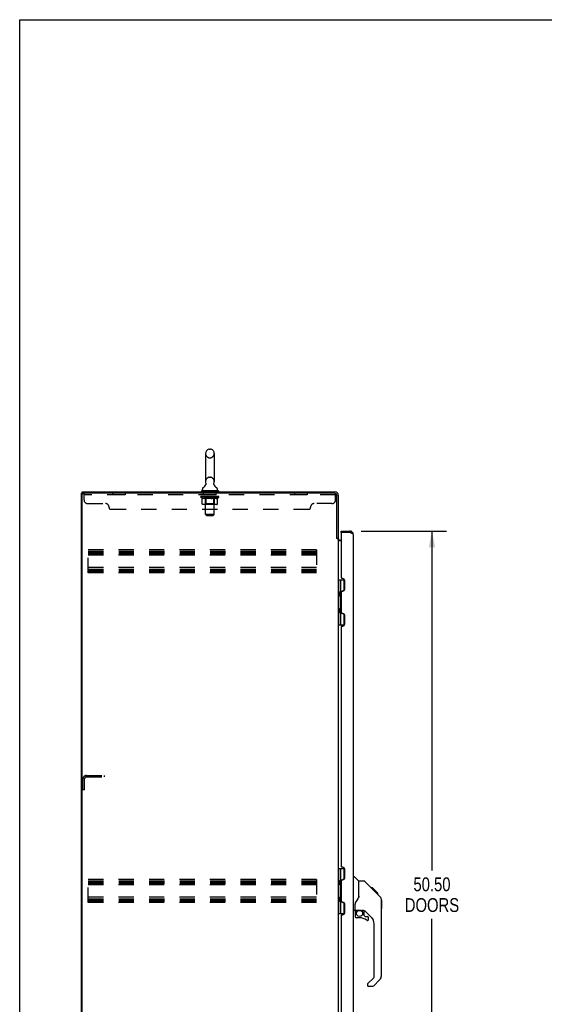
# Model space of a CAD drawing. Header units: inches. Extents: x 0 to 194, y 0 to 126.
# Tile 25 of 48: x 0 to 37, y 57 to 126. Entities that reach past the tile are written whole.
import ezdxf

# ---------------------------------------------------------------- set-up
doc = ezdxf.new("R2010")
doc.units = ezdxf.units.IN
doc.header["$LTSCALE"] = 10.674419
doc.header["$MEASUREMENT"] = 0
doc.linetypes.add('HIDDEN', pattern=[0.2, 0.1, -0.1])
doc.layers.get('0').update_dxf_attribs({"linetype": 'CONTINUOUS'})
for name, color, linetype in [('02___PRT_ALL_AXES', 7, 'CONTINUOUS'), ('DEFAULT_2', 8, 'HIDDEN'), ('DIMENSIONS', 7, 'CONTINUOUS')]:
    doc.layers.add(name, color=color, linetype=linetype)
doc.styles.get("Standard").update_dxf_attribs({"font": 'txt', "width": 0.8})
doc.dimstyles.new('DIMSTYLE_1', dxfattribs={"dimtxt": 0.970402, "dimasz": 1.141649, "dimexe": 0.09, "dimexo": 0.07, "dimgap": 0.0425, "dimtad": 0, "dimtih": 1, "dimtoh": 1, "dimzin": 4, "dimdsep": 46, "dimtxsty": 'Standard', "dimblk": '_FILLED', "dimblk1": '_FILLED', "dimblk2": '_FILLED', "dimcen": 0.09, "dimadec": 0, "dimazin": 0, "dimtfac": 1, "dimtofl": 0, "dimtmove": 0, "dimatfit": 3, "dimldrblk": '_FILLED', "dimfxl": 1, "dimtolj": 1, "dimtzin": 4, "dimarcsym": 0})

# ---------------------------------------------------------------- blocks, each defined once
blk = doc.blocks.new('_FILLED')
at = {"color": 0, "linetype": 'ByBlock'}
blk.add_solid([(0, 0), (-1, 0.2), (-1, -0.2)], dxfattribs=at)
blk = doc.blocks.new('*D12')
at = {"layer": 'DIMENSIONS', "color": 2, "linetype": 'Continuous'}
for p, q in [((23.934, 89.715), (29.918, 89.715)), ((28.891, 89.715), (28.891, 65.904)), ((28.891, 39.215), (28.891, 62.507)), ((23.934, 39.215), (29.918, 39.215))]:
    blk.add_line(p, q, dxfattribs=at)
at = {"layer": 'DIMENSIONS', "color": 2, "linetype": 'Continuous', "xscale": 1.1416490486, "yscale": 1.1416490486, "zscale": 1.1416490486}
for p, rotation in [((28.891, 89.715), 90), ((28.891, 39.215), 270)]:
    blk.add_blockref('_FILLED', p, dxfattribs=dict(at, rotation=rotation))
at = {"layer": 'DIMENSIONS', "color": 2, "linetype": 'Continuous', "insert": (28.891, 65.419), "char_height": 0.9704, "width": 3.88161, "attachment_point": 2, "line_spacing_factor": 0.9}
blk.add_mtext('50.50\\PDOORS', dxfattribs=at)

msp = doc.modelspace()

# ---------------------------------------------------------------- linework, layer by layer
at = {"color": 7, "linetype": 'Continuous'}
for p, q in [((0, 0), (0, 125.581)), ((0, 125.581), (194.08, 125.581)), ((13.283, 95.458), (13.371, 95.458)), ((13.021, 95.158), (13.021, 93.183)), ((13.633, 95.158), (13.633, 93.183)), ((12.804, 92.612), (12.804, 92.651)), ((13.036, 92.964), (13.033, 92.96)), ((13.85, 92.612), (13.85, 92.651)), ((4.327, 32.569), (4.327, 92.361)), ((4.327, 92.361), (4.441, 92.361)), ((4.379, 92.361), (4.379, 92.465)), ((12.732, 92.543), (12.732, 92.501)), ((13.922, 92.543), (12.732, 92.543)), ((13.922, 92.501), (12.732, 92.501)), ((12.777, 92.501), (12.777, 92.465)), ((13.877, 92.501), (13.877, 92.465)), ((13.922, 92.543), (13.922, 92.501)), ((22.223, 89.224), (22.327, 89.224)), ((22.527, 89.611), (22.527, 89.715)), ((22.547, 89.611), (22.527, 89.611)), ((23.134, 89.715), (23.134, 89.611)), ((22.327, 86.29), (22.772, 86.29)), ((22.366, 83.14), (22.366, 86.29)), ((22.504, 85.5), (22.504, 86.29)), ((22.721, 86.29), (22.721, 85.521)), ((22.44, 85.436), (22.504, 85.5)), ((22.44, 85.436), (22.44, 85.175)), ((22.44, 85.175), (22.504, 85.111)), ((22.456, 85.158), (22.456, 85.452)), ((22.504, 84.319), (22.504, 85.111)), ((22.705, 85.512), (22.641, 85.512)), ((22.44, 84.255), (22.504, 84.319)), ((22.456, 83.977), (22.456, 84.271)), ((22.44, 83.994), (22.44, 84.255)), ((22.44, 83.994), (22.504, 83.93)), ((22.504, 83.14), (22.504, 83.93)), ((22.641, 83.918), (22.705, 83.918)), ((22.721, 83.909), (22.721, 83.14)), ((22.327, 83.14), (22.772, 83.14)), ((22.327, 66.04), (22.772, 66.04)), ((22.366, 62.89), (22.366, 66.04)), ((22.504, 65.25), (22.504, 66.04)), ((22.721, 66.04), (22.721, 65.271)), ((22.44, 65.186), (22.504, 65.25)), ((22.44, 65.186), (22.44, 64.925)), ((22.44, 64.925), (22.504, 64.861)), ((22.456, 64.908), (22.456, 65.202)), ((22.705, 65.262), (22.641, 65.262)), ((23.381, 65.469), (23.443, 65.469)), ((23.769, 65.16), (23.471, 65.457)), ((24.136, 65.154), (23.775, 65.154)), ((23.775, 64.049), (23.775, 65.154)), ((24.956, 64.366), (24.191, 65.131)), ((22.504, 64.069), (22.504, 64.861)), ((24.713, 64.676), (24.646, 64.676)), ((24.72, 64.669), (24.653, 64.669)), ((24.73, 64.659), (24.663, 64.659)), ((24.736, 64.653), (24.669, 64.653)), ((24.744, 64.645), (24.677, 64.645)), ((24.764, 64.625), (24.697, 64.625)), ((24.713, 64.676), (25.039, 64.349)), ((24.786, 64.602), (24.72, 64.602)), ((24.81, 64.579), (24.743, 64.579)), ((24.833, 64.555), (24.767, 64.555)), ((24.857, 64.532), (24.791, 64.532)), ((24.881, 64.508), (24.814, 64.508)), ((24.903, 64.486), (24.836, 64.486)), ((24.923, 64.466), (24.856, 64.466)), ((24.941, 64.448), (24.874, 64.448)), ((24.954, 64.435), (24.887, 64.435)), ((24.958, 64.431), (24.891, 64.431)), ((24.96, 64.429), (24.893, 64.429)), ((24.961, 64.428), (24.894, 64.428)), ((24.96, 64.428), (24.894, 64.428)), ((24.943, 64.378), (24.895, 64.427)), ((24.963, 64.425), (24.897, 64.425)), ((24.968, 64.421), (24.901, 64.421)), ((24.974, 64.415), (24.907, 64.415)), ((24.988, 64.401), (24.921, 64.401)), ((25.003, 64.386), (24.936, 64.386)), ((25.01, 64.379), (24.943, 64.379)), ((24.956, 64.365), (24.943, 64.378)), ((25.017, 64.372), (24.95, 64.372)), ((24.956, 64.365), (25.234, 64.087)), ((25.029, 64.36), (24.962, 64.36)), ((25.034, 64.354), (24.968, 64.354)), ((25.038, 64.351), (24.971, 64.351)), ((25.039, 64.35), (24.972, 64.35)), ((25.04, 64.349), (24.973, 64.349)), ((25.039, 64.349), (24.973, 64.349)), ((25.124, 64.265), (25.04, 64.349)), ((25.057, 64.265), (25.124, 64.265)), ((25.126, 64.263), (25.059, 64.263)), ((25.128, 64.261), (25.061, 64.261)), ((25.126, 64.263), (25.128, 64.261)), ((22.44, 64.005), (22.504, 64.069)), ((22.44, 63.744), (22.44, 64.005)), ((22.44, 63.744), (22.504, 63.68)), ((22.456, 63.727), (22.456, 64.021)), ((22.504, 62.89), (22.504, 63.68)), ((22.641, 63.668), (22.705, 63.668)), ((22.721, 63.659), (22.721, 62.89)), ((23.775, 64.112), (23.754, 64.055)), ((25.349, 63.832), (25.348, 63.838)), ((25.349, 58.525), (25.349, 63.81)), ((25.361, 63.814), (25.361, 63.227)), ((22.327, 62.89), (22.772, 62.89)), ((23.46, 63.087), (23.381, 63.087)), ((23.499, 63.126), (23.499, 63.533)), ((23.499, 62.909), (23.499, 62.672)), ((23.519, 63.128), (23.814, 63.128)), ((23.557, 63.048), (23.636, 63.128)), ((23.563, 63.043), (23.56, 63.046)), ((23.567, 63.039), (23.563, 63.043)), ((23.571, 63.034), (23.567, 63.039)), ((24.087, 63.087), (23.999, 63.087)), ((24.129, 62.755), (24.129, 63.082)), ((24.665, 62.591), (24.163, 63.092)), ((23.814, 62.593), (23.578, 62.593)), ((24.132, 62.747), (24.204, 62.675)), ((24.213, 62.672), (24.365, 62.672)), ((24.444, 62.474), (24.444, 62.593)), ((24.838, 58.44), (24.838, 62.173)), ((24.379, 57.949), (24.815, 58.384)), ((25.234, 58.247), (24.782, 57.795)), ((24.365, 57.915), (24.365, 57.851)), ((24.726, 57.772), (24.444, 57.772))]:
    msp.add_line(p, q, dxfattribs=at)
at = {"color": 3, "linetype": 'Continuous'}
for p, q in [((4.379, 92.465), (22.08, 92.465)), ((4.379, 32.631), (4.379, 92.298)), ((22.08, 92.361), (4.441, 92.361)), ((22.223, 89.213), (22.223, 92.218)), ((22.327, 92.218), (22.327, 89.211)), ((22.236, 89.191), (22.234, 89.195)), ((22.327, 89.172), (22.252, 89.172)), ((22.327, 89.172), (22.327, 39.757)), ((22.527, 89.715), (23.134, 89.715)), ((22.527, 89.591), (22.527, 86.443)), ((23.134, 89.611), (22.547, 89.611)), ((23.381, 39.461), (23.381, 89.468)), ((22.527, 89.017), (22.367, 89.017)), ((22.469, 89.069), (22.527, 89.069)), ((22.652, 86.38), (22.589, 86.38)), ((22.777, 85.625), (22.777, 86.255)), ((22.527, 85.438), (22.527, 83.992)), ((22.589, 85.5), (22.652, 85.5)), ((22.652, 83.929), (22.589, 83.929)), ((22.777, 83.174), (22.777, 83.804)), ((22.527, 82.987), (22.527, 66.193)), ((22.589, 83.049), (22.652, 83.049)), ((22.652, 66.13), (22.589, 66.13)), ((22.777, 65.375), (22.777, 66.005)), ((22.527, 65.188), (22.527, 63.742)), ((22.589, 65.25), (22.652, 65.25)), ((22.652, 63.679), (22.589, 63.679)), ((22.777, 62.924), (22.777, 63.554)), ((22.527, 62.737), (22.527, 45.943)), ((22.589, 62.799), (22.652, 62.799))]:
    msp.add_line(p, q, dxfattribs=at)
at = {"color": 7, "linetype": 'Continuous'}
for points in [[(13.04, 93.076), (13.042, 93.072), (13.043, 93.067), (13.045, 93.062), (13.046, 93.058), (13.047, 93.053), (13.048, 93.048), (13.048, 93.043), (13.049, 93.038), (13.049, 93.033), (13.049, 93.028), (13.049, 93.023), (13.049, 93.018), (13.049, 93.013), (13.048, 93.008), (13.047, 93.003), (13.047, 92.998), (13.045, 92.993), (13.044, 92.988), (13.043, 92.983), (13.041, 92.978), (13.039, 92.974), (13.038, 92.969), (13.036, 92.964)], [(13.62, 92.96), (13.618, 92.964), (13.616, 92.969), (13.614, 92.974), (13.613, 92.978), (13.611, 92.983), (13.61, 92.988), (13.608, 92.993), (13.607, 92.998), (13.606, 93.003), (13.606, 93.008), (13.605, 93.013), (13.605, 93.018), (13.604, 93.023), (13.604, 93.028), (13.605, 93.033), (13.605, 93.038), (13.605, 93.043), (13.606, 93.048), (13.607, 93.053), (13.608, 93.058), (13.609, 93.062), (13.611, 93.067), (13.612, 93.072), (13.614, 93.076)], [(24.191, 65.131), (24.184, 65.137), (24.175, 65.143), (24.166, 65.148), (24.156, 65.151), (24.146, 65.153), (24.136, 65.154)], [(24.895, 64.427), (24.873, 64.449), (24.851, 64.471), (24.829, 64.493)], [(23.552, 63.704), (23.542, 63.688), (23.526, 63.659), (23.514, 63.627), (23.505, 63.593), (23.5, 63.558), (23.499, 63.533)], [(23.754, 64.055), (23.723, 63.986), (23.687, 63.915), (23.644, 63.842), (23.597, 63.768), (23.552, 63.704)], [(25.349, 63.81), (25.348, 63.838), (25.343, 63.879), (25.333, 63.92), (25.32, 63.96), (25.302, 63.997), (25.28, 64.033), (25.254, 64.066), (25.234, 64.087)], [(23.571, 63.034), (23.561, 63.024), (23.553, 63.013), (23.545, 63.002), (23.538, 62.99), (23.533, 62.977), (23.528, 62.964), (23.524, 62.951), (23.521, 62.937), (23.52, 62.923), (23.519, 62.909)], [(23.56, 63.046), (23.558, 63.047), (23.557, 63.048), (23.557, 63.048), (23.557, 63.048)], [(23.814, 63.128), (23.82, 63.128), (23.84, 63.127), (23.862, 63.125), (23.883, 63.121), (23.902, 63.116), (23.92, 63.111), (23.936, 63.105), (23.95, 63.1), (23.962, 63.096), (23.973, 63.092), (23.982, 63.09), (23.99, 63.088)], [(23.99, 63.088), (23.998, 63.087), (23.999, 63.087)]]:
    msp.add_lwpolyline(points, dxfattribs=at)
at = {"color": 3, "linetype": 'Continuous'}
for points in [[(22.234, 89.195), (22.233, 89.196), (22.233, 89.198), (22.232, 89.199), (22.231, 89.201), (22.23, 89.203), (22.229, 89.204), (22.228, 89.206), (22.227, 89.207), (22.226, 89.209), (22.224, 89.211), (22.223, 89.213)], [(22.252, 89.172), (22.251, 89.174), (22.249, 89.175), (22.247, 89.177), (22.246, 89.178), (22.244, 89.179), (22.243, 89.181), (22.242, 89.182), (22.241, 89.183), (22.24, 89.185), (22.239, 89.186), (22.238, 89.187), (22.238, 89.188), (22.237, 89.19), (22.236, 89.191)], [(23.236, 89.572), (23.222, 89.578), (23.208, 89.583), (23.193, 89.589), (23.179, 89.594), (23.164, 89.6), (23.134, 89.611)], [(23.381, 89.468), (23.38, 89.474), (23.379, 89.479), (23.377, 89.485), (23.374, 89.49), (23.37, 89.496), (23.365, 89.501), (23.359, 89.507), (23.353, 89.512), (23.345, 89.518), (23.337, 89.523), (23.328, 89.529), (23.319, 89.534), (23.309, 89.54), (23.298, 89.545), (23.286, 89.55), (23.274, 89.556), (23.262, 89.561), (23.249, 89.567), (23.236, 89.572)], [(22.343, 89.042), (22.34, 89.044), (22.338, 89.045), (22.336, 89.046), (22.334, 89.047), (22.332, 89.049), (22.33, 89.05), (22.329, 89.052), (22.328, 89.053), (22.327, 89.055), (22.327, 89.056), (22.327, 89.058)], [(22.367, 89.017), (22.367, 89.019), (22.367, 89.021), (22.367, 89.023), (22.366, 89.024), (22.365, 89.026), (22.364, 89.027), (22.363, 89.029), (22.362, 89.031), (22.36, 89.032), (22.358, 89.034), (22.356, 89.035), (22.354, 89.036), (22.352, 89.038), (22.35, 89.039), (22.347, 89.04), (22.343, 89.042)]]:
    msp.add_lwpolyline(points, dxfattribs=at)
at = {"color": 7, "linetype": 'Continuous'}
msp.add_circle((23.814, 62.888), 0.217, dxfattribs=at)
for centre, radius, start, end in [((13.327, 95.158), 0.306, 105.63034, 180), ((13.283, 95.315), 0.144, 90, 105.63034), ((13.371, 95.315), 0.144, 74.36966, 90), ((13.327, 95.158), 0.306, 0, 74.36966), ((12.948, 92.651), 0.144, 124.66265, 180), ((12.873, 92.612), 0.069, 180, 270), ((12.568, 93.2), 0.523, 304.66237, 336.93176), ((13.327, 93.183), 0.306, 180, 200.48713), ((14.085, 93.2), 0.523, 203.06823, 235.33763), ((13.327, 93.183), 0.306, 339.51287, 360), ((13.781, 92.612), 0.069, 270, 360), ((13.706, 92.651), 0.144, 0, 55.33735), ((23.134, 89.468), 0.142, 48.61981, 90), ((23.217, 89.3), 0.29, 91.52672, 94.58796), ((22.441, 85.408), 0.116, 33.65986, 57.15809), ((22.441, 85.202), 0.116, 302.84191, 317.60993), ((22.976, 84.935), 0.472, 162.1337, 180), ((22.976, 84.494), 0.472, 180, 197.86631), ((22.441, 84.227), 0.116, 42.39007, 57.15809), ((22.441, 84.021), 0.116, 302.84191, 326.33798), ((22.441, 65.158), 0.116, 33.65986, 57.15809), ((23.443, 65.429), 0.0394, 45, 90), ((23.755, 65.146), 0.0197, 0, 45), ((22.441, 64.952), 0.116, 302.84191, 317.60993), ((22.976, 64.685), 0.472, 162.1337, 180), ((22.976, 64.244), 0.472, 180, 197.86631), ((22.441, 63.977), 0.116, 42.39007, 57.15809), ((22.441, 63.771), 0.116, 302.84191, 326.33798), ((25.342, 63.814), 0.0197, 0, 68.93953), ((23.46, 63.126), 0.0394, 270, 360), ((23.519, 63.148), 0.0197, 180, 270), ((23.696, 62.909), 0.197, 135, 180), ((24.087, 62.89), 0.197, 52.51213, 90), ((25.342, 63.227), 0.0197, 293.60704, 360), ((23.578, 62.672), 0.0787, 180, 270), ((23.814, 61.805), 0.787, 50.4788, 90), ((24.141, 62.755), 0.0118, 180, 225), ((24.213, 62.683), 0.0118, 225, 270), ((24.365, 62.474), 0.0787, 230.4788, 360), ((24.365, 62.593), 0.0787, 0, 90), ((24.247, 62.173), 0.591, 0, 45), ((24.759, 58.44), 0.0787, 315, 360), ((24.956, 58.525), 0.394, 315, 360), ((24.412, 57.915), 0.0472, 135, 180), ((24.444, 57.851), 0.0787, 180, 270), ((24.726, 57.851), 0.0787, 270, 315)]:
    msp.add_arc(centre, radius, start, end, dxfattribs=at)
at = {"color": 3, "linetype": 'Continuous'}
for centre, radius, start, end in [((4.441, 92.298), 0.0625, 90, 180), ((22.08, 92.218), 0.246, 0, 90), ((22.08, 92.218), 0.143, 0, 90), ((22.469, 89.211), 0.142, 180, 270), ((22.547, 89.591), 0.02, 90, 180), ((23.134, 89.468), 0.246, 0, 90), ((22.589, 86.443), 0.0625, 180, 270), ((22.652, 86.255), 0.125, 0, 90), ((22.589, 85.438), 0.0625, 90, 180), ((22.652, 85.625), 0.125, 270, 360), ((22.589, 83.992), 0.0625, 180, 270), ((22.652, 83.804), 0.125, 0, 90), ((22.589, 82.987), 0.0625, 90, 180), ((22.652, 83.174), 0.125, 270, 360), ((22.589, 66.193), 0.0625, 180, 270), ((22.652, 66.005), 0.125, 0, 90), ((22.589, 65.188), 0.0625, 90, 180), ((22.652, 65.375), 0.125, 270, 360), ((22.589, 63.742), 0.0625, 180, 270), ((22.652, 63.554), 0.125, 0, 90), ((22.652, 62.924), 0.125, 270, 360), ((22.589, 62.737), 0.0625, 90, 180)]:
    msp.add_arc(centre, radius, start, end, dxfattribs=at)
at = {"layer": '02___PRT_ALL_AXES', "color": 8, "linetype": 'HIDDEN'}
for p, q in [((6.509, 92.361), (6.509, 92.257)), ((7.384, 92.361), (6.509, 92.361)), ((7.384, 92.257), (6.509, 92.257)), ((7.384, 92.361), (7.384, 92.257)), ((12.884, 92.257), (12.884, 92.361)), ((13.759, 92.361), (12.884, 92.361)), ((13.759, 92.257), (12.884, 92.257)), ((13.759, 92.257), (13.759, 92.361)), ((19.259, 92.361), (19.259, 92.257)), ((20.134, 92.361), (19.259, 92.361)), ((20.134, 92.257), (19.259, 92.257)), ((20.134, 92.361), (20.134, 92.257))]:
    msp.add_line(p, q, dxfattribs=at)
at = {"layer": 'DEFAULT_2', "color": 8, "linetype": 'HIDDEN'}
for p, q in [((13.283, 94.858), (13.371, 94.858)), ((13.283, 93.483), (13.371, 93.483)), ((4.509, 91.891), (4.509, 92.361)), ((22.134, 92.257), (4.509, 92.257)), ((12.694, 92.096), (12.694, 92.143)), ((12.793, 92.027), (12.694, 92.096)), ((13.96, 92.096), (12.694, 92.096)), ((12.703, 92.136), (12.703, 92.143)), ((12.712, 92.133), (12.712, 92.136)), ((12.712, 92.133), (13.942, 92.133)), ((12.721, 92.133), (12.721, 92.136)), ((12.722, 92.133), (12.722, 92.136)), ((12.732, 92.136), (12.732, 92.143)), ((12.748, 92.133), (12.748, 92.136)), ((12.75, 92.133), (12.75, 92.136)), ((12.778, 92.136), (12.778, 92.143)), ((12.793, 92.133), (12.793, 92.136)), ((12.793, 91.622), (12.793, 92.027)), ((12.793, 92.027), (12.807, 92.017)), ((12.796, 92.133), (12.796, 92.136)), ((13, 92.136), (12.799, 92.136)), ((12.821, 92.009), (12.807, 92.017)), ((12.834, 92.001), (12.821, 92.009)), ((12.848, 91.995), (12.834, 92.001)), ((12.842, 92.136), (12.842, 92.143)), ((12.843, 92.133), (12.843, 92.136)), ((12.844, 92.133), (12.844, 92.136)), ((12.847, 92.133), (12.847, 92.136)), ((12.861, 91.989), (12.848, 91.995)), ((12.854, 92.133), (12.854, 92.136)), ((12.854, 92.133), (12.854, 92.136)), ((12.858, 92.133), (12.858, 92.136)), ((12.861, 92.133), (12.861, 92.137)), ((12.874, 91.985), (12.861, 91.989)), ((12.865, 92.133), (12.865, 92.136)), ((12.978, 91.985), (12.874, 91.985)), ((12.879, 92.133), (12.879, 92.136)), ((12.898, 92.133), (12.898, 92.139)), ((12.898, 92.133), (12.898, 92.136)), ((12.918, 92.133), (12.918, 92.136)), ((12.918, 92.133), (12.918, 92.136)), ((12.92, 92.136), (12.92, 92.143)), ((12.93, 92.133), (12.93, 92.136)), ((12.934, 92.133), (12.934, 92.136)), ((12.943, 92.133), (12.943, 92.136)), ((12.954, 92.133), (12.954, 92.14)), ((12.97, 92.133), (12.97, 92.136)), ((12.973, 92.133), (12.973, 92.136)), ((12.978, 91.985), (12.992, 91.989)), ((13.005, 91.995), (12.992, 91.989)), ((13, 92.133), (13, 92.136)), ((13.002, 92.543), (13.002, 92.465)), ((13.067, 92.136), (13.005, 92.136)), ((13.019, 92.001), (13.005, 91.995)), ((13.01, 92.136), (13.01, 92.143)), ((13.014, 91.624), (13.014, 92.093)), ((13.017, 92.133), (13.017, 92.136)), ((13.033, 92.009), (13.019, 92.001)), ((13.022, 92.133), (13.022, 92.136)), ((13.027, 90.862), (13.027, 92.508)), ((13.028, 92.133), (13.028, 92.141)), ((13.032, 92.133), (13.032, 92.136)), ((13.047, 92.018), (13.032, 92.009)), ((13.043, 92.133), (13.043, 92.136)), ((13.061, 92.027), (13.046, 92.017)), ((13.061, 91.622), (13.061, 92.027)), ((13.061, 92.027), (13.089, 92.017)), ((13.067, 92.133), (13.067, 92.136)), ((13.142, 92.136), (13.083, 92.136)), ((13.118, 92.009), (13.089, 92.017)), ((13.103, 92.133), (13.103, 92.136)), ((13.11, 92.136), (13.11, 92.143)), ((13.114, 92.133), (13.114, 92.136)), ((13.116, 92.133), (13.116, 92.142)), ((13.146, 92.001), (13.117, 92.009)), ((13.119, 92.133), (13.119, 92.136)), ((13.127, 92.133), (13.127, 92.136)), ((13.142, 92.133), (13.142, 92.136)), ((13.173, 91.995), (13.145, 92.001)), ((13.222, 92.136), (13.168, 92.136)), ((13.201, 91.989), (13.173, 91.995)), ((13.181, 92.133), (13.181, 92.136)), ((13.228, 91.985), (13.2, 91.989)), ((13.212, 92.136), (13.327, 92.143)), ((13.217, 92.136), (13.217, 92.143)), ((13.217, 92.136), (13.217, 92.143)), ((13.217, 92.143), (13.217, 92.143)), ((13.217, 92.133), (13.217, 92.136)), ((13.221, 92.133), (13.221, 92.136)), ((13.222, 92.133), (13.222, 92.136)), ((13.223, 92.133), (13.223, 92.136)), ((13.426, 91.985), (13.228, 91.985)), ((13.306, 92.136), (13.258, 92.136)), ((13.263, 92.133), (13.263, 92.136)), ((13.306, 92.133), (13.306, 92.136)), ((13.324, 92.136), (13.324, 92.136)), ((13.324, 92.133), (13.324, 92.136)), ((13.324, 92.133), (13.324, 92.136)), ((13.327, 92.136), (13.327, 92.143)), ((13.327, 92.143), (13.441, 92.136)), ((13.329, 92.133), (13.329, 92.136)), ((13.329, 92.136), (13.33, 92.136)), ((13.33, 92.133), (13.33, 92.136)), ((13.348, 92.133), (13.348, 92.136)), ((13.348, 92.136), (13.396, 92.136)), ((13.39, 92.133), (13.39, 92.136)), ((13.426, 91.985), (13.454, 91.989)), ((13.431, 92.133), (13.431, 92.136)), ((13.431, 92.133), (13.431, 92.136)), ((13.431, 92.136), (13.486, 92.136)), ((13.432, 92.133), (13.432, 92.136)), ((13.436, 92.136), (13.436, 92.143)), ((13.436, 92.143), (13.437, 92.143)), ((13.436, 92.133), (13.436, 92.136)), ((13.437, 92.136), (13.437, 92.143)), ((13.482, 91.995), (13.454, 91.989)), ((13.473, 92.133), (13.473, 92.136)), ((13.51, 92.002), (13.481, 91.995)), ((13.538, 92.009), (13.509, 92.001)), ((13.512, 92.133), (13.512, 92.136)), ((13.512, 92.136), (13.571, 92.136)), ((13.527, 92.133), (13.527, 92.136)), ((13.535, 92.133), (13.535, 92.136)), ((13.537, 92.133), (13.537, 92.142)), ((13.567, 92.018), (13.538, 92.009)), ((13.54, 92.133), (13.54, 92.136)), ((13.543, 92.136), (13.543, 92.143)), ((13.551, 92.133), (13.551, 92.136)), ((13.596, 92.028), (13.566, 92.018)), ((13.587, 92.133), (13.587, 92.136)), ((13.587, 92.136), (13.649, 92.136)), ((13.596, 91.622), (13.596, 92.028)), ((13.596, 92.028), (13.611, 92.018)), ((13.625, 92.009), (13.61, 92.018)), ((13.611, 92.133), (13.611, 92.136)), ((13.622, 92.133), (13.622, 92.136)), ((13.64, 92.001), (13.625, 92.009)), ((13.626, 92.133), (13.626, 92.141)), ((13.627, 90.862), (13.627, 92.508)), ((13.632, 92.133), (13.632, 92.136)), ((13.637, 92.133), (13.637, 92.136)), ((13.654, 91.995), (13.639, 92.001)), ((13.64, 91.624), (13.64, 92.093)), ((13.644, 92.136), (13.644, 92.143)), ((13.652, 92.543), (13.652, 92.465)), ((13.654, 92.133), (13.654, 92.136)), ((13.654, 92.136), (13.96, 92.136)), ((13.668, 91.989), (13.654, 91.995)), ((13.682, 91.985), (13.668, 91.989)), ((13.681, 92.133), (13.681, 92.136)), ((13.776, 91.985), (13.682, 91.985)), ((13.684, 92.133), (13.684, 92.136)), ((13.7, 92.133), (13.7, 92.14)), ((13.711, 92.133), (13.711, 92.136)), ((13.72, 92.133), (13.72, 92.136)), ((13.724, 92.133), (13.724, 92.136)), ((13.734, 92.136), (13.734, 92.143)), ((13.735, 92.133), (13.735, 92.136)), ((13.735, 92.133), (13.735, 92.136)), ((13.756, 92.133), (13.756, 92.139)), ((13.756, 92.133), (13.756, 92.136)), ((13.774, 92.133), (13.774, 92.136)), ((13.776, 91.985), (13.79, 91.989)), ((13.789, 92.133), (13.789, 92.136)), ((13.805, 91.995), (13.79, 91.989)), ((13.793, 92.133), (13.793, 92.137)), ((13.796, 92.133), (13.796, 92.136)), ((13.8, 92.133), (13.8, 92.136)), ((13.8, 92.133), (13.8, 92.136)), ((13.819, 92.002), (13.805, 91.995)), ((13.807, 92.133), (13.807, 92.136)), ((13.81, 92.133), (13.81, 92.136)), ((13.811, 92.133), (13.811, 92.136)), ((13.812, 92.136), (13.812, 92.143)), ((13.834, 92.009), (13.819, 92.001)), ((13.848, 92.018), (13.834, 92.009)), ((13.839, 92.139), (13.959, 92.141)), ((13.839, 92.136), (13.839, 92.139)), ((13.863, 92.028), (13.848, 92.018)), ((13.858, 92.133), (13.858, 92.136)), ((13.861, 92.133), (13.861, 92.136)), ((13.863, 92.028), (13.96, 92.096)), ((13.863, 91.622), (13.863, 92.028)), ((13.875, 92.136), (13.875, 92.143)), ((13.904, 92.133), (13.904, 92.136)), ((13.906, 92.133), (13.906, 92.136)), ((13.922, 92.136), (13.922, 92.143)), ((13.932, 92.133), (13.932, 92.136)), ((13.933, 92.133), (13.933, 92.136)), ((13.942, 92.133), (13.942, 92.136)), ((13.951, 92.136), (13.951, 92.143)), ((13.959, 92.136), (13.959, 92.141)), ((13.96, 92.096), (13.96, 92.136)), ((22.08, 92.361), (22.134, 92.361)), ((22.134, 91.891), (22.134, 92.361)), ((4.759, 91.641), (6.009, 91.641)), ((6.259, 91.361), (6.259, 91.391)), ((6.384, 91.236), (20.259, 91.236)), ((13.82, 91.584), (12.836, 91.584)), ((13.014, 91.624), (12.974, 91.584)), ((13.64, 91.624), (13.014, 91.624)), ((13.072, 91.589), (13.07, 91.591)), ((13.077, 91.586), (13.074, 91.587)), ((13.079, 91.585), (13.077, 91.586)), ((13.082, 91.584), (13.079, 91.585)), ((13.64, 91.624), (13.679, 91.584)), ((20.384, 91.361), (20.384, 91.391)), ((21.884, 91.641), (20.634, 91.641)), ((13.096, 90.793), (13.027, 90.862)), ((13.627, 90.862), (13.027, 90.862)), ((13.096, 90.793), (13.558, 90.793)), ((13.558, 90.793), (13.627, 90.862)), ((4.806, 86.777), (4.806, 88.402)), ((20.806, 88.402), (4.806, 88.402)), ((4.806, 88.298), (20.806, 88.298)), ((4.806, 88.208), (20.806, 88.208)), ((4.806, 88.131), (20.806, 88.131)), ((20.806, 88.027), (4.806, 88.027)), ((20.806, 88.402), (20.806, 86.777)), ((20.806, 87.152), (4.806, 87.152)), ((4.806, 87.048), (20.806, 87.048)), ((4.806, 86.958), (20.806, 86.958)), ((4.806, 86.881), (20.806, 86.881)), ((20.806, 86.777), (4.806, 86.777)), ((4.677, 72.569), (5.931, 72.569)), ((5.931, 72.465), (5.931, 72.569)), ((4.431, 71.569), (4.431, 72.322)), ((4.535, 71.569), (4.535, 72.322)), ((4.677, 72.465), (5.931, 72.465)), ((4.535, 71.569), (4.431, 71.569)), ((4.806, 63.652), (4.806, 65.277)), ((20.806, 65.277), (4.806, 65.277)), ((4.806, 65.173), (20.806, 65.173)), ((4.806, 65.083), (20.806, 65.083)), ((4.806, 65.006), (20.806, 65.006)), ((20.806, 65.277), (20.806, 63.652)), ((20.806, 64.902), (4.806, 64.902)), ((20.806, 64.027), (4.806, 64.027)), ((4.806, 63.923), (20.806, 63.923)), ((4.806, 63.833), (20.806, 63.833)), ((4.806, 63.756), (20.806, 63.756)), ((20.806, 63.652), (4.806, 63.652))]:
    msp.add_line(p, q, dxfattribs=at)
for points in [[(12.836, 91.584), (12.831, 91.585), (12.825, 91.586), (12.82, 91.587), (12.816, 91.589), (12.811, 91.591), (12.807, 91.594), (12.803, 91.598), (12.799, 91.602), (12.797, 91.606), (12.795, 91.611), (12.793, 91.616), (12.793, 91.622)], [(13.061, 91.611), (13.061, 91.616), (13.061, 91.622)], [(13.062, 91.606), (13.061, 91.611), (13.061, 91.616), (13.061, 91.622)], [(13.074, 91.587), (13.072, 91.589), (13.07, 91.591), (13.067, 91.594), (13.065, 91.598), (13.064, 91.602), (13.062, 91.606)], [(13.067, 91.594), (13.065, 91.598), (13.064, 91.602)], [(13.574, 91.584), (13.577, 91.585), (13.579, 91.586), (13.582, 91.587), (13.584, 91.589), (13.587, 91.591), (13.589, 91.594), (13.591, 91.598), (13.592, 91.602), (13.594, 91.606), (13.595, 91.611), (13.595, 91.616), (13.596, 91.622)], [(13.82, 91.584), (13.826, 91.585), (13.831, 91.586), (13.836, 91.587), (13.841, 91.589), (13.845, 91.591), (13.85, 91.594), (13.853, 91.598), (13.857, 91.602), (13.86, 91.606), (13.862, 91.611), (13.863, 91.616), (13.863, 91.622)]]:
    msp.add_lwpolyline(points, dxfattribs=at)
for centre, radius, start, end in [((13.327, 95.158), 0.306, 180, 254.36966), ((13.283, 95.002), 0.144, 254.36966, 270), ((13.371, 95.002), 0.144, 270, 285.63034), ((13.327, 95.158), 0.306, 285.63034, 360), ((13.327, 93.183), 0.306, 105.63034, 180), ((13.283, 93.34), 0.144, 90, 105.63034), ((13.371, 93.34), 0.144, 74.36966, 90), ((13.327, 93.183), 0.306, 0, 74.36966), ((4.759, 91.891), 0.25, 180, 270), ((12.974, 92.093), 0.0398, 0, 89.99999), ((12.992, 92.508), 0.0345, 0, 90), ((13.661, 92.508), 0.0345, 90, 180), ((13.679, 92.093), 0.0398, 90.00001, 180), ((21.884, 91.891), 0.25, 270, 360), ((6.009, 91.391), 0.25, 0, 90), ((6.384, 91.361), 0.125, 180, 270), ((20.259, 91.361), 0.125, 270, 360), ((20.634, 91.391), 0.25, 90, 180), ((4.677, 72.322), 0.246, 90, 180), ((4.677, 72.322), 0.142, 90, 180)]:
    msp.add_arc(centre, radius, start, end, dxfattribs=at)
for centre, major_axis, ratio, start_param, end_param in [((13.327, 92.143), (0.633, 0.007), 0.05963, 2.96643, 3.140963), ((12.674, 92.131), (0.198, 0), 0.060556, 0.430652, 1.470503), ((13.327, 92.143), (0.633, 0), 0.060556, 3.141593, 3.316126), ((12.674, 92.124), (0.198, 0.002), 0.05963, 1.376596, 1.469874), ((13.327, 92.143), (0.633, 0.013), 0.05688, 2.791345, 2.965878), ((12.718, 92.131), (0.198, -0.002), 0.05963, 0.605815, 1.645666), ((12.649, 92.131), (0.198, 0.002), 0.05963, 0.25549, 1.295341), ((13.327, 92.143), (0.633, -0.007), 0.05963, -2.96643, -2.791898), ((12.718, 92.124), (0.198, 0), 0.060556, 1.551758, 1.645036), ((12.649, 92.124), (0.198, 0.004), 0.05688, 1.20151, 1.294789), ((12.719, 92.126), (0.164, 0.002), 0.05963, 1.065228, 1.614276), ((12.699, 92.126), (0.164, 0.003), 0.05688, 0.890143, 1.43919), ((12.757, 92.126), (0.164, 0), 0.060556, 1.240391, 1.789438), ((13.327, 92.143), (0.633, 0.019), 0.052395, 2.616403, 2.790936), ((12.781, 92.131), (0.198, -0.004), 0.05688, 0.7809, 1.820751), ((12.646, 92.131), (0.198, 0.004), 0.05688, 0.080405, 1.120256), ((13.327, 92.143), (0.633, -0.013), 0.05688, -2.791345, -2.616812), ((12.781, 92.124), (0.198, -0.002), 0.05963, 1.72692, 1.820198), ((12.646, 92.124), (0.198, 0.006), 0.052395, 1.026568, 1.119847), ((12.699, 92.126), (0.164, 0.005), 0.052395, 0.715201, 1.264248), ((12.813, 92.126), (0.164, -0.002), 0.05963, 1.415553, 1.9646), ((13.327, 92.143), (0.633, 0.025), 0.046319, 2.441654, 2.616187), ((12.86, 92.131), (0.198, -0.006), 0.052395, 0.955842, 1.995693), ((12.663, 92.131), (0.198, 0.006), 0.052395, -0.094537, 0.945314), ((13.327, 92.143), (0.633, -0.019), 0.052395, -2.616403, -2.44187), ((12.86, 92.124), (0.198, -0.004), 0.05688, 1.902006, 1.995284), ((12.663, 92.124), (0.198, 0.008), 0.046319, 0.851819, 0.945098), ((12.717, 92.126), (0.164, 0.006), 0.046319, 0.540452, 1.089499), ((12.884, 92.126), (0.164, -0.003), 0.05688, 1.590638, 2.139686), ((13.327, 92.143), (0.633, 0.029), 0.038841, 2.267123, 2.441656), ((12.953, 92.131), (0.198, -0.008), 0.046319, 1.130591, 2.170442), ((12.7, 92.131), (0.198, 0.008), 0.046319, -0.269286, 0.770565), ((13.327, 92.143), (0.633, -0.025), 0.046319, -2.441654, -2.267121), ((12.953, 92.124), (0.198, -0.006), 0.052395, 2.076947, 2.170226), ((12.7, 92.124), (0.198, 0.009), 0.038841, 0.677289, 0.770567), ((12.754, 92.126), (0.164, 0.008), 0.038841, 0.365921, 0.914969), ((12.969, 92.126), (0.164, -0.005), 0.052395, 1.76558, 2.314627), ((13.327, 92.143), (0.633, 0.033), 0.030195, 2.09281, 2.267343), ((13.058, 92.131), (0.198, -0.009), 0.038841, 1.305122, 2.344973), ((12.756, 92.131), (0.198, 0.009), 0.038841, -0.443817, 0.596034), ((13.327, 92.143), (0.633, -0.029), 0.038841, -2.267123, -2.092591), ((13.058, 92.124), (0.198, -0.008), 0.046319, 2.251696, 2.344975), ((12.756, 92.124), (0.198, 0.01), 0.030195, 0.502975, 0.596254), ((12.808, 92.126), (0.164, 0.009), 0.030195, 0.191608, 0.740655), ((13.064, 92.126), (0.164, -0.006), 0.046319, 1.940329, 2.489376), ((12.83, 92.131), (0.198, 0.01), 0.030195, -0.61813, 0.421721), ((13.171, 92.131), (0.198, -0.01), 0.030195, 1.479435, 2.519286), ((13.327, 92.143), (0.633, 0.036), 0.020645, 1.918687, 2.09322), ((13.327, 92.143), (0.633, -0.033), 0.030195, -2.09281, -1.918277), ((13.171, 92.124), (0.198, -0.009), 0.038841, 2.426227, 2.519505), ((12.83, 92.124), (0.198, 0.011), 0.020645, 0.328852, 0.422131), ((12.879, 92.126), (0.164, 0.009), 0.020645, 0.017485, 0.566532), ((13.167, 92.126), (0.164, -0.008), 0.038841, 2.11486, 2.663907), ((12.918, 92.131), (0.198, 0.011), 0.020645, -0.792253, 0.247598), ((13.289, 92.131), (0.198, -0.011), 0.020645, 1.653558, 2.693409), ((13.327, 92.143), (0.633, 0.038), 0.010478, 1.744704, 1.919237), ((13.327, 92.143), (0.633, -0.036), 0.020645, -1.918687, -1.744154), ((13.289, 92.124), (0.198, -0.01), 0.030195, 2.60054, 2.693819), ((12.918, 92.124), (0.198, 0.012), 0.010478, 0.154869, 0.248148), ((12.962, 92.126), (0.164, 0.01), 0.010478, 6.126688, 6.675735), ((13.276, 92.126), (0.164, -0.009), 0.030195, 2.289173, 2.83822), ((13.019, 92.131), (0.198, 0.012), 0.010478, -0.966236, -0.000846), ((13.408, 92.131), (0.198, -0.012), 0.010478, 1.827541, 2.867392), ((13.327, 92.143), (0.633, -0.038), 0.010478, -1.744704, -1.570171), ((13.408, 92.124), (0.198, -0.011), 0.020645, 2.774664, 2.867942), ((13.386, 92.126), (0.164, -0.009), 0.020645, 2.463296, 3.012344), ((13.246, 92.131), (0.198, 0.012), 0.010478, 0.274201, 1.314052), ((13.16, 92.126), (0.164, 0.01), 0.010478, -0.000483, 0.504314), ((13.13, 92.124), (0.198, 0.012), 0.010478, 0.099668, 0.192946), ((13.327, 92.143), (0.633, 0.038), 0.010478, -1.571421, -1.396888), ((13.524, 92.124), (0.198, -0.012), 0.010478, 2.948646, 3.041925), ((13.494, 92.126), (0.164, -0.01), 0.010478, 2.637279, 3.142076), ((13.365, 92.131), (0.198, 0.011), 0.020645, 0.448184, 1.488034), ((13.268, 92.126), (0.164, 0.009), 0.020645, 0.129249, 0.678296), ((13.246, 92.124), (0.198, 0.011), 0.020645, 0.273651, 0.366929), ((13.634, 92.131), (0.198, -0.012), 0.010478, -3.140747, -2.175357), ((13.327, 92.143), (0.633, 0.036), 0.020645, -1.397439, -1.222906), ((13.327, 92.143), (0.633, -0.038), 0.010478, 1.222355, 1.396888), ((13.483, 92.131), (0.198, 0.01), 0.030195, 0.622307, 1.662158), ((13.378, 92.126), (0.164, 0.009), 0.030195, 0.303372, 0.852419), ((13.692, 92.126), (0.164, -0.01), 0.010478, 2.749043, 3.29809), ((13.736, 92.131), (0.198, -0.011), 0.020645, 2.893995, 3.933846), ((13.365, 92.124), (0.198, 0.01), 0.030195, 0.447774, 0.541052), ((13.736, 92.124), (0.198, -0.012), 0.010478, 2.893445, 2.986723), ((13.327, 92.143), (0.633, 0.033), 0.030195, -1.223315, -1.048783), ((13.327, 92.143), (0.633, -0.036), 0.020645, 1.048373, 1.222906), ((13.596, 92.131), (0.198, 0.009), 0.038841, 0.79662, 1.836471), ((13.486, 92.126), (0.164, 0.008), 0.038841, 0.477686, 1.026733), ((13.775, 92.126), (0.164, -0.009), 0.020645, 2.57506, 3.124108), ((13.824, 92.131), (0.198, -0.01), 0.030195, 2.719872, 3.759723), ((13.7, 92.131), (0.198, 0.008), 0.046319, 0.971151, 2.011002), ((13.483, 92.124), (0.198, 0.009), 0.038841, 0.622087, 0.715366), ((13.824, 92.124), (0.198, -0.011), 0.020645, 2.719462, 2.812741), ((13.327, 92.143), (0.633, 0.029), 0.038841, -1.049002, -0.874469), ((13.327, 92.143), (0.633, -0.033), 0.030195, 0.87425, 1.048783), ((13.59, 92.126), (0.164, 0.006), 0.046319, 0.652216, 1.201263), ((13.794, 92.131), (0.198, 0.006), 0.052395, 1.1459, 2.185751), ((13.845, 92.126), (0.164, -0.009), 0.030195, 2.400937, 2.949985), ((13.898, 92.131), (0.198, -0.009), 0.038841, 2.545558, 3.585409), ((13.685, 92.126), (0.164, 0.005), 0.052395, 0.826965, 1.376012), ((13.596, 92.124), (0.198, 0.008), 0.046319, 0.796618, 0.889896), ((13.898, 92.124), (0.198, -0.01), 0.030195, 2.545339, 2.638617), ((13.873, 92.131), (0.198, 0.004), 0.05688, 1.320842, 2.360692), ((13.327, 92.143), (0.633, 0.025), 0.046319, -0.874471, -0.699939), ((13.327, 92.143), (0.633, -0.029), 0.038841, 0.699936, 0.874469), ((13.954, 92.131), (0.198, -0.008), 0.046319, 2.371028, 3.410879), ((13.9, 92.126), (0.164, -0.008), 0.038841, 2.226624, 2.775671), ((13.936, 92.131), (0.198, 0.002), 0.05963, 1.495927, 2.535778), ((13.77, 92.126), (0.164, 0.003), 0.05688, 1.001907, 1.550954), ((13.991, 92.131), (0.198, -0.006), 0.052395, 2.196279, 3.23613), ((13.937, 92.126), (0.164, -0.006), 0.046319, 2.052093, 2.601141), ((13.7, 92.124), (0.198, 0.006), 0.052395, 0.971367, 1.064645), ((13.98, 92.131), (0.198, 0), 0.060556, 2.364024, 2.71094), ((13.954, 92.124), (0.198, -0.009), 0.038841, 2.371026, 2.464304), ((14.008, 92.131), (0.198, -0.004), 0.05688, 2.021337, 3.061188), ((13.327, 92.143), (0.633, 0.019), 0.052395, -0.699723, -0.52519), ((13.327, 92.143), (0.633, -0.025), 0.046319, 0.525406, 0.699939), ((14.004, 92.131), (0.198, -0.002), 0.05963, 1.846251, 2.886102), ((13.841, 92.126), (0.164, 0.002), 0.05963, 1.176993, 1.72604), ((13.955, 92.126), (0.164, -0.005), 0.052395, 1.877344, 2.426392), ((13.896, 92.126), (0.164, 0), 0.060556, 1.352155, 1.901202), ((13.954, 92.126), (0.164, -0.003), 0.05688, 1.702402, 2.25145), ((13.935, 92.126), (0.164, -0.002), 0.05963, 1.527317, 2.076364), ((13.794, 92.124), (0.198, 0.004), 0.05688, 1.146309, 1.239587), ((13.991, 92.124), (0.198, -0.008), 0.046319, 2.196495, 2.289773), ((13.327, 92.143), (0.633, 0.013), 0.05688, -0.524781, -0.350248), ((13.327, 92.143), (0.633, -0.019), 0.052395, 0.350657, 0.52519), ((13.98, 92.124), (0.198, -0.002), 0.05963, 1.764997, 1.971333), ((13.873, 92.124), (0.198, 0.002), 0.05963, 1.321394, 1.414673), ((14.008, 92.124), (0.198, -0.006), 0.052395, 2.021746, 2.115024), ((13.327, 92.143), (0.633, 0.007), 0.05963, -0.349695, -0.175162), ((13.327, 92.143), (0.633, -0.013), 0.05688, 0.175715, 0.350248), ((13.936, 92.124), (0.198, 0), 0.060556, 1.496556, 1.589835), ((14.004, 92.124), (0.198, -0.004), 0.05688, 1.846804, 1.940083), ((13.327, 92.143), (0.633, -0.007), 0.05963, 6.27665, 6.458348), ((13.327, 92.143), (0.633, 0), 0.060556, -0.174533, -0.058352)]:
    msp.add_ellipse(centre, major_axis=major_axis, ratio=ratio, start_param=start_param, end_param=end_param, dxfattribs=at)

# ---------------------------------------------------------------- dimensions: what is measured, and where the dimension line sits
at = {"layer": 'DIMENSIONS', "color": 2, "linetype": 'Continuous'}
dim = msp.add_linear_dim(base=(28.891, 89.715), p1=(23.864, 39.215), p2=(23.864, 89.715), angle=90, text='<>\\PDOORS', dimstyle='DIMSTYLE_1', dxfattribs=at)
dim.commit()
dim.dimension.update_dxf_attribs({"geometry": '*D12', "text_midpoint": (28.891, 64.206), "dimtype": 160})

doc.saveas('drawing.dxf')
